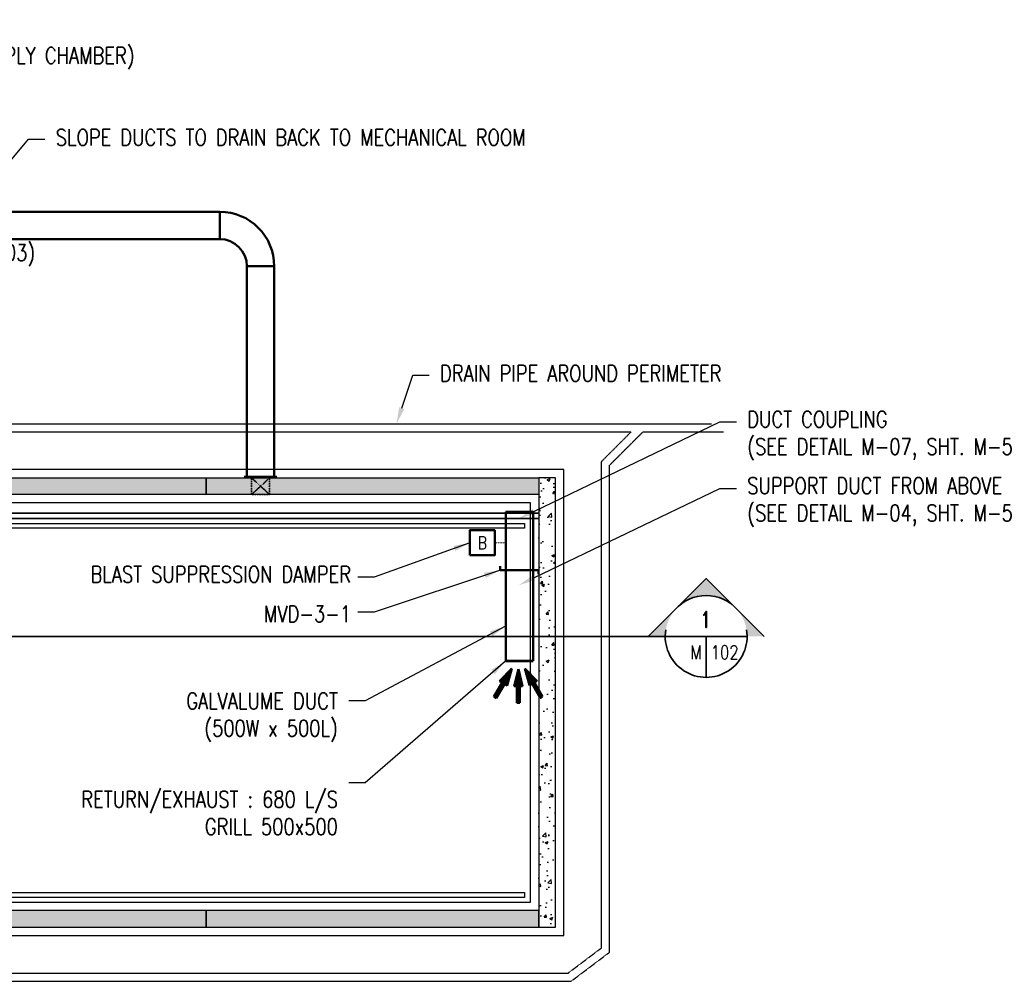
# Model space of a CAD drawing. Header units: millimetres. Extents: x -834510 to 929646, y 919 to 45512.
# Tile 5 of 6: x 57582 to 75621, y 23793 to 41408. Entities that reach past the tile are written whole.
import ezdxf
from ezdxf import colors
from ezdxf.entities.mleader import LeaderData, LeaderLine
from ezdxf.enums import TextEntityAlignment as Align
from ezdxf.math import Vec2, Vec3

# ---------------------------------------------------------------- set-up
doc = ezdxf.new("R2010")
doc.units = ezdxf.units.MM
doc.linetypes.add('HIDDEN', pattern=[0.375, 0.25, -0.125])
doc.linetypes.add('HIDDEN2', pattern=[0.1875, 0.125, -0.0625])
for name, color, linetype in [('G-ANNO-TTLB-TEXT', 3, 'Continuous'), ('S-FNDN-WALL-CONC', 4, 'Continuous'), ('S-FNDN-WALL-PATT', 1, 'Continuous')]:
    doc.layers.add(name, color=color, linetype=linetype)
for name, color, linetype, lineweight in [('M-ANNO-SYMB', 3, 'Continuous', 35), ('M-ANNO-TEXT-DUCT-100', 2, 'Continuous', 35), ('M-DUCT-TEXT', 2, 'Continuous', 25), ('M-HVAC-SUPP', 3, 'Continuous', 50), ('S-PIPE-TRSH', 3, 'Continuous', 25), ('S-WALL-CONC', 1, 'Continuous', 35)]:
    doc.layers.add(name, color=color, linetype=linetype, lineweight=lineweight)
doc.styles.add('ROMANS', font='ROMANS.shx', dxfattribs={"width": 0.8})
doc.styles.get("Standard").update_dxf_attribs({"font": 'romans.shx', "width": 0.8, "height": 3})
doc.dimstyles.new('TBGA_100', dxfattribs={"dimscale": 100, "dimtxt": 3, "dimasz": 3, "dimexe": 2, "dimexo": 2, "dimgap": 2, "dimtad": 1, "dimtoh": 1, "dimdec": 3, "dimzin": 11, "dimdsep": 46, "dimtxsty": 'Standard', "dimcen": 0, "dimadec": 0, "dimazin": 3, "dimtfac": 0.85, "dimtdec": 3, "dimtmove": 0, "dimatfit": 3, "dimfxl": 1, "dimfrac": 1, "dimtolj": 1, "dimtzin": 15, "dimarcsym": 0})
pattern_1 = [(50, (-590.34, -6850.3), (537.945, -47.064), [56.25, -618.75]), (355, (-590.34, -6850.3), (-104.0635, 564.144), [45, -495]), (100.4514, (-545.5, -6854.2), (433.882, 517.08), [47.805, -525.857]), (46.1842, (-590.34, -6700.3), (800.431, -124.139), [84.375, -928.125]), (96.6356, (-523.6, -6710.6), (700.997, 730.588), [71.708, -788.785]), (351.1842, (-590.3, -6700.3), (700.996, 730.59), [67.5, -742.5]), (21, (-515.34, -6737.8), (447.68, -301.964), [56.25, -618.75]), (326, (-515.34, -6737.8), (182.4865, 543.863), [45, -495]), (71.4514, (-478.03, -6762.95), (630.167, 241.898), [47.805, -525.857]), (37.5, (-590.34, -6850.28), (9.1199, 249.6704), [0, -489, 0, -502.5, 0, -496.875]), (7.5, (-590.34, -6850.28), (197.3022, 295.8088), [0, -286.5, 0, -477.75, 0, -189.375]), (327.5, (-757.6, -6850.28), (400.3668, -16.9162), [0, -187.5, 0, -585, 0, -776.25]), (317.5, (-832.6, -6850.3), (437.3896, 75.0787), [0, -243.75, 0, -388.5, 0, -551.25])]

# ---------------------------------------------------------------- blocks, each defined once
blk = doc.blocks.new('*X48')
at = {"color": 0, "linetype": 'ByBlock'}
for p, q in [((-0.125, 0.03), (-0.12, 0.03)), ((-0.125, 0.02), (-0.08, 0.02)), ((-0.125, 0.01), (-0.04, 0.01)), ((-0.125, 0), (0, 0)), ((-0.125, -0.01), (-0.04, -0.01)), ((-0.125, -0.02), (-0.08, -0.02)), ((-0.125, -0.03), (-0.12, -0.03))]:
    blk.add_line(p, q, dxfattribs=at)
blk = doc.blocks.new('mp-026')
at = {"linetype": 'ByBlock'}
for p, q in [((0, 0), (-0.125, 0.03125)), ((-0.125, 0.03125), (-0.125, -0.03125)), ((-0.125, -0.03125), (0, 0))]:
    blk.add_line(p, q, dxfattribs=at)
blk.add_blockref('*X48', (0, 0), dxfattribs=at)
blk = doc.blocks.new('S-104-1')
at = {"layer": 'S-FNDN-WALL-PATT'}
h = blk.add_hatch(dxfattribs=at)
h.set_pattern_fill('AR-CONC', color=256, scale=75, style=0)
h.set_pattern_definition(pattern_1)
h.paths.add_polyline_path([(21032, 9145), (27128, 9145), (27128, 8840), (21032, 8840)])
h.paths.add_polyline_path([(14936, 9145), (21032, 9145), (21032, 8840), (14936, 8840)])
h.paths.add_polyline_path([(8840, 9145), (14936, 9145), (14936, 8840), (8840, 8840)])
h.paths.add_polyline_path([(2744, 8840), (8840, 8840), (8840, 9145), (2744, 9145)])
h = blk.add_hatch(dxfattribs=at)
h.set_pattern_fill('AR-CONC', color=256, scale=75, style=0)
h.set_pattern_definition([(50, (-508.44, -6850.3), (537.945, -47.064), [56.25, -618.75]), (355, (-508.44, -6850.3), (-104.0635, 564.144), [45, -495]), (100.4514, (-463.6, -6854.2), (433.882, 517.08), [47.805, -525.857]), (46.1842, (-508.44, -6700.3), (800.431, -124.139), [84.375, -928.125]), (96.6356, (-441.7, -6710.6), (700.997, 730.588), [71.708, -788.785]), (351.1842, (-508.4, -6700.3), (700.996, 730.59), [67.5, -742.5]), (21, (-433.44, -6737.8), (447.68, -301.964), [56.25, -618.75]), (326, (-433.44, -6737.8), (182.4865, 543.863), [45, -495]), (71.4514, (-396.13, -6762.95), (630.167, 241.898), [47.805, -525.857]), (37.5, (-508.44, -6850.28), (9.1199, 249.6704), [0, -489, 0, -502.5, 0, -496.875]), (7.5, (-508.44, -6850.28), (197.3022, 295.8088), [0, -286.5, 0, -477.75, 0, -189.375]), (327.5, (-675.7, -6850.28), (400.3668, -16.9162), [0, -187.5, 0, -585, 0, -776.25]), (317.5, (-750.7, -6850.3), (437.3896, 75.0787), [0, -243.75, 0, -388.5, 0, -551.25])])
h.paths.add_polyline_path([(27128, 915), (27433, 915), (27433, 9145), (27128, 9145)])
h = blk.add_hatch(dxfattribs=at)
h.set_pattern_fill('AR-CONC', color=256, scale=75, style=0)
h.set_pattern_definition(pattern_1)
h.paths.add_polyline_path([(2744, 915), (8840, 915), (8840, 1220), (2744, 1220)])
h.paths.add_polyline_path([(8840, 915), (14936, 915), (14936, 1220), (8840, 1220)])
h.paths.add_polyline_path([(14936, 915), (21033, 915), (21032, 1220), (14936, 1220)])
h.paths.add_polyline_path([(21033, 915), (27128, 915), (27128, 1220), (21032, 1220)])
at = {"layer": 'S-FNDN-WALL-CONC'}
for p, q in [((27585, 9297), (2744, 9297)), ((27585, 763), (27585, 9297)), ((26976, 8688), (6266, 8687)), ((26976, 1372), (26976, 8688)), ((2744, 1372), (26976, 1372)), ((2744, 763), (27585, 763)), ((27718, -77), (27719, -77))]:
    blk.add_line(p, q, dxfattribs=at)
for points in [[(14936, 9145), (21032, 9145), (21032, 8840), (14936, 8840)], [(21032, 9145), (27128, 9145), (27128, 8840), (21032, 8840)], [(27128, 915), (27433, 915), (27433, 9145), (27128, 9145)], [(2825, 1550), (26864, 1550), (26864, 1461), (2825, 1461)], [(14936, 915), (21033, 915), (21032, 1220), (14936, 1220)], [(21033, 915), (27128, 915), (27128, 1220), (21032, 1220)]]:
    blk.add_lwpolyline(points, close=True, dxfattribs=at)
blk.add_lwpolyline([(5600, 8311), (26864, 8311), (26864, 8222), (5600, 8222)], dxfattribs=at)
at = {"layer": 'S-PIPE-TRSH', "linetype": 'HIDDEN', "ltscale": 10}
for p, q in [((8211, 10137), (30293, 10137)), ((7286, 9987), (28820, 9987)), ((28275, 9442), (28820, 9987)), ((28425, 9377), (29035, 9987)), ((29035, 9987), (30516, 9987)), ((28275, 533), (28275, 9442)), ((28425, 456), (28425, 9377)), ((27665, 73), (28275, 533)), ((27719, -77), (28425, 455)), ((2744, 73), (27665, 73)), ((2744, -77), (27718, -77))]:
    blk.add_line(p, q, dxfattribs=at)
at = {"layer": 'S-PIPE-TRSH', "linetype": 'HIDDEN'}
blk.add_line((28425, 455), (28425, 456), dxfattribs=at)
at = {"layer": 'S-WALL-CONC', "linetype": 'HIDDEN2'}
for p, q in [((22197, 9145), (21867, 8840)), ((21867, 9145), (22197, 8840))]:
    blk.add_line(p, q, dxfattribs=at)
at = {"layer": 'S-WALL-CONC'}
for p, q in [((27128, 8500), (5720, 8500)), ((27128, 8500), (5720, 8500)), ((27128, 8400), (5620, 8400)), ((27128, 8400), (5620, 8400))]:
    blk.add_line(p, q, dxfattribs=at)
at = {"layer": 'S-WALL-CONC', "linetype": 'HIDDEN2'}
blk.add_lwpolyline([(21867, 9145), (22197, 9145), (22197, 8840), (21867, 8840)], close=True, dxfattribs=at)

msp = doc.modelspace()

# ---------------------------------------------------------------- hatches: boundary and pattern name
at = {"layer": 'M-ANNO-SYMB'}
for points in [[(70689, 30641), (70159, 31171), (69098, 30111), (69409, 30111, -0.414214), (70159, 30861, -0.198912)], [(71220, 30111), (70689, 30641, -0.198912), (70909, 30111)]]:
    msp.add_hatch(color=256, dxfattribs=at).paths.add_polyline_path(points)

# ---------------------------------------------------------------- linework, layer by layer
for p, q in [((70909, 30111), (69409, 30111)), ((70159, 30111), (70159, 29360))]:
    msp.add_line(p, q, dxfattribs=at)
for points in [[(71220, 30111), (70159, 31171), (69098, 30111), (69409, 30111)], [(69409, 30111), (50172, 30111)]]:
    msp.add_lwpolyline(points, dxfattribs=at)
for start, end in [(40.9111, 139.0889), (170.6847, 9.3153)]:
    msp.add_arc((70159, 30111), 750, start, end, dxfattribs=at)
at = {"layer": 'M-HVAC-SUPP'}
for p, q in [((46489, 37890), (61246, 37890)), ((61246, 37390), (61246, 37890)), ((46489, 37390), (61246, 37390)), ((61746, 33034), (61746, 36890)), ((61746, 36890), (62246, 36890)), ((62246, 33034), (62246, 36890)), ((62296, 33034), (61696, 33034)), ((66987, 32390), (66487, 32390)), ((66487, 32390), (66487, 32265)), ((66987, 32365), (66987, 32390)), ((66987, 32104), (66987, 32365)), ((66487, 32265), (66487, 29665)), ((66987, 29665), (66987, 32104)), ((66387, 31325), (66387, 31400)), ((66487, 31325), (66387, 31325)), ((66987, 31325), (66487, 31325)), ((66987, 31325), (67087, 31325)), ((67087, 31325), (67087, 31250)), ((66487, 29665), (66987, 29665)), ((66487, 29655), (66987, 29655)), ((66421, 29264), (66271, 29005)), ((66443, 29252), (66293, 28992)), ((66314, 28980), (66464, 29239)), ((67119, 28983), (66969, 29243)), ((66991, 29255), (67141, 28995)), ((67012, 29268), (67162, 29008)), ((66693, 29196), (66693, 28896)), ((66718, 29196), (66718, 28896)), ((66743, 28896), (66743, 29196)), ((66271, 29005), (66314, 28980)), ((66693, 28896), (66743, 28896)), ((67162, 29008), (67119, 28983))]:
    msp.add_line(p, q, dxfattribs=at)
for points in [[(66486, 32203, 0, 0, 0), (66986, 32203, 10, 10, 0)], [(66487, 32184, 0, 0, 0), (66987, 32184, 10, 10, 0)], [(66487, 32165, 0, 0, 0), (66987, 32165, 10, 10, 0)], [(66487, 31925, 0, 0, 0), (66987, 31925, 10, 10, 0)], [(66487, 31725, 0, 0, 0), (66987, 31725, 10, 10, 0)]]:
    msp.add_lwpolyline(points, format="xyseb", dxfattribs=at)
msp.add_lwpolyline([(65829, 31596), (66287, 31596), (66287, 32055), (65829, 32055)], close=True, dxfattribs=at)
at = {"layer": 'M-HVAC-SUPP', "linetype": 'HIDDEN2', "lineweight": 9}
msp.add_lwpolyline([(66287, 31825), (66487, 31825)], dxfattribs=at)
at = {"layer": 'M-HVAC-SUPP'}
for radius in [1000, 500]:
    msp.add_arc((61246, 36890), radius, 0, 90, dxfattribs=at)

# ---------------------------------------------------------------- block references
at = {"layer": 'G-ANNO-TTLB-TEXT'}
msp.add_blockref('S-104-1', (39964, 23870), dxfattribs=at)
at = {"layer": 'M-HVAC-SUPP'}
for p, xscale, yscale, zscale, rotation in [((66599, 29522), 2499.999999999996, 2499.999999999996, 2499.999999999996, 59.99999999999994), ((66718, 29509), 2500, 2500, 2500, 90), ((66834, 29526), -2499.999999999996, 2500, 2500, 300.0000000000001)]:
    msp.add_blockref('mp-026', p, dxfattribs=dict(at, xscale=xscale, yscale=yscale, zscale=zscale, rotation=rotation))

# ---------------------------------------------------------------- texts
at = {"layer": 'M-ANNO-SYMB', "attachment_point": 1}
for s, insert, char_height in [('{\\Fromand|c0;1}', (70052, 30571), 300), ('{\\Fromand|c0;102}', (70240, 29943), 250), ('{\\Fromand|c0;M}', (69871, 29943), 250)]:
    msp.add_mtext(s, dxfattribs=dict(at, insert=insert, char_height=char_height))
at = {"layer": 'M-ANNO-TEXT-DUCT-100', "char_height": 300, "attachment_point": 3}
for s, insert in [('BLAST SUPPRESSION DAMPER', (63653, 31399)), ('MVD-3-1', (63653, 30673)), ('GALVALUME DUCT\\P(500W x 500L)', (63412, 29079)), ('RETURN/EXHAUST : 680 L/S \\PGRILL 500x500', (63412, 27276))]:
    msp.add_mtext(s, dxfattribs=dict(at, insert=insert))
at = {"layer": 'M-DUCT-TEXT', "style": 'ROMANS', "width": 0.8}
msp.add_attdef('B', text='DS', height=229.1, dxfattribs=at).set_placement((66058, 31825), align=Align.MIDDLE)

# ---------------------------------------------------------------- leaders
at = {"layer": 'M-ANNO-TEXT-DUCT-100', "annotation_type": 0, "has_hookline": 1, "hookline_direction": 1}
for points, text_width in [([(65829, 31825), (64076, 31197), (63776, 31197)], 5337), ([(66388, 31325), (64076, 30553), (63776, 30553)], 1623), ([(66484, 30299), (63912, 28931), (63612, 28931)], 3097), ([(66480, 29655), (63912, 27426), (63612, 27426)], 5314)]:
    msp.add_leader(points, dimstyle='TBGA_100', override={"dimgap": 2, "dimtad": 0}, dxfattribs=dict(at, text_width=text_width))
at = {"layer": 'M-ANNO-TEXT-DUCT-100'}
ml = msp.add_multileader_mtext('Standard', dxfattribs=at)
ml.set_content('RETURN CHAMBER\\P(SIZE: 1000L x 700W x 800H) (SIMILAR IN CONSTRUCTION TO SUPPLY CHAMBER)', color=256, style='ROMANS')
ml.set_leader_properties()
ml.build(insert=Vec2(0, 0))
ml.multileader.update_dxf_attribs({"dogleg_length": 3, "arrow_head_size": 300, "scale": 100})
ctx = ml.context
ctx.base_point, ctx.scale, ctx.char_height, ctx.arrow_head_size, ctx.landing_gap_size, ctx.plane_origin = Vec3(46241, 41202), 100, 300, 300, 200, Vec3(54683, 36244)
notes = []
notes.append((ctx, [(0, (1, 1, 0), (45941, 41202), (1, 0), 300, [(0, [(44490, 37929)], 0, [])])]))
ctx.mtext.insert, ctx.mtext.width, ctx.mtext.flow_direction = Vec3(46441, 41402), 8814.09, 5
ml = msp.add_multileader_mtext('Standard', dxfattribs=at)
ml.set_content('DRAIN OPENING', color=256, style='ROMANS')
ml.set_leader_properties()
ml.build(insert=Vec2(0, 0))
ml.multileader.update_dxf_attribs({"dogleg_length": 3, "arrow_head_size": 300, "scale": 100})
ctx = ml.context
ctx.base_point, ctx.scale, ctx.char_height, ctx.arrow_head_size, ctx.landing_gap_size, ctx.plane_origin = Vec3(48036, 39258), 100, 300, 300, 200, Vec3(51894, 47420)
notes.append((ctx, [(0, (1, 1, 0), (47736, 39258), (1, 0), 300, [(1, [(45963, 38144)], 0, [])])]))
ctx.mtext.insert, ctx.mtext.width, ctx.mtext.flow_direction = Vec3(48236, 39438), 8814.09, 5
ml = msp.add_multileader_mtext('Standard', dxfattribs=at)
ml.set_content('SLOPE DUCTS TO DRAIN BACK TO MECHANICAL ROOM ', color=256, style='ROMANS')
ml.set_leader_properties()
ml.build(insert=Vec2(0, 0))
ml.multileader.update_dxf_attribs({"dogleg_length": 3, "arrow_head_size": 300, "scale": 100})
ctx = ml.context
ctx.base_point, ctx.scale, ctx.char_height, ctx.arrow_head_size, ctx.landing_gap_size, ctx.plane_origin = Vec3(58044, 39221), 100, 300, 300, 200, Vec3(57203, 37739)
notes.append((ctx, [(0, (1, 1, 0), (57744, 39221), (1, 0), 300, [(1, [(57203, 37739), (54935, 35855)], 0, [])])]))
ctx.mtext.insert, ctx.mtext.width, ctx.mtext.flow_direction = Vec3(58244, 39401), 4260.64, 5
ml = msp.add_multileader_mtext('Standard', dxfattribs=at)
ml.set_content('WALL PENETRATION (SEE DETAIL M-09, SHT. M-503)', color=256, style='ROMANS')
ml.set_leader_properties()
ml.build(insert=Vec2(0, 0))
ml.multileader.update_dxf_attribs({"dogleg_length": 3, "arrow_head_size": 300, "scale": 100})
ctx = ml.context
ctx.base_point, ctx.scale, ctx.char_height, ctx.arrow_head_size, ctx.landing_gap_size, ctx.plane_origin = Vec3(49037, 37091), 100, 300, 300, 200, Vec3(46489, 37440)
notes.append((ctx, [(0, (1, 1, 0), (48737, 37091), (1, 0), 300, [(0, [(46489, 35909)], 0, [])])]))
ctx.mtext.insert, ctx.mtext.width, ctx.mtext.flow_direction = Vec3(49237, 37291), 5556.98, 5
ml = msp.add_multileader_mtext('Standard', dxfattribs=at)
ml.set_content('DRAIN PIPE AROUND PERIMETER', color=256, style='ROMANS')
ml.set_leader_properties()
ml.build(insert=Vec2(0, 0))
ml.multileader.update_dxf_attribs({"dogleg_length": 3, "arrow_head_size": 300, "scale": 100})
ctx = ml.context
ctx.base_point, ctx.scale, ctx.char_height, ctx.arrow_head_size, ctx.landing_gap_size, ctx.plane_origin = Vec3(65084, 34899), 100, 300, 300, 200, Vec3(71401, 36418)
notes.append((ctx, [(0, (1, 1, 0), (64784, 34899), (1, 0), 300, [(1, [(64486, 34007)], 0, [])])]))
ctx.mtext.insert, ctx.mtext.width, ctx.mtext.flow_direction = Vec3(65284, 35079), 7610.06, 5
ml = msp.add_multileader_mtext('Standard', dxfattribs=at)
ml.set_content('DUCT COUPLING\\P(SEE DETAIL M-07, SHT. M-501)', color=256, style='ROMANS')
ml.set_leader_properties()
ml.build(insert=Vec2(0, 0))
ml.multileader.update_dxf_attribs({"dogleg_length": 3, "arrow_head_size": 300, "scale": 100})
ctx = ml.context
ctx.base_point, ctx.scale, ctx.char_height, ctx.arrow_head_size, ctx.landing_gap_size, ctx.plane_origin = Vec3(70712, 34039), 100, 300, 300, 200, Vec3(76125, 34110)
notes.append((ctx, [(0, (1, 1, 0), (70412, 34039), (1, 0), 300, [(0, [(66731, 32270)], 0, [])])]))
ctx.mtext.insert, ctx.mtext.flow_direction = Vec3(70912, 34239), 5
ml = msp.add_multileader_mtext('Standard', dxfattribs=at)
ml.set_content('SUPPORT DUCT FROM ABOVE\\P(SEE DETAIL M-04, SHT. M-501)', color=256, style='ROMANS')
ml.set_leader_properties()
ml.build(insert=Vec2(0, 0))
ml.multileader.update_dxf_attribs({"dogleg_length": 3, "arrow_head_size": 300, "scale": 100})
ctx = ml.context
ctx.base_point, ctx.scale, ctx.char_height, ctx.arrow_head_size, ctx.landing_gap_size, ctx.plane_origin = Vec3(70712, 32821), 100, 300, 300, 200, Vec3(76125, 32891)
notes.append((ctx, [(0, (1, 1, 0), (70412, 32821), (1, 0), 300, [(0, [(66731, 31052)], 0, [])])]))
ctx.mtext.insert, ctx.mtext.flow_direction = Vec3(70912, 33021), 5
ml = msp.add_multileader_mtext('Standard', dxfattribs=at)
ml.set_content('SEE DETAIL A\\PTHIS SHEET', color=256, style='ROMANS')
ml.set_leader_properties()
ml.build(insert=Vec2(0, 0))
ml.multileader.update_dxf_attribs({"dogleg_length": 3, "arrow_head_size": 300, "scale": 100})
ctx = ml.context
ctx.base_point, ctx.scale, ctx.char_height, ctx.arrow_head_size, ctx.landing_gap_size, ctx.plane_origin = Vec3(54136, 31217), 100, 300, 300, 200, Vec3(51589, 31805)
notes.append((ctx, [(0, (1, 1, 0), (53836, 31217), (1, 0), 300, [(0, [(54174, 32092)], 0, [])])]))
ctx.mtext.insert, ctx.mtext.width, ctx.mtext.flow_direction = Vec3(54336, 31367), 5556.98, 5
ml = msp.add_multileader_mtext('Standard', dxfattribs=at)
ml.set_content('NOTE 8', color=256, style='ROMANS')
ml.set_leader_properties()
ml.build(insert=Vec2(0, 0))
ml.multileader.update_dxf_attribs({"dogleg_length": 3, "arrow_head_size": 300, "scale": 100})
ctx = ml.context
ctx.base_point, ctx.scale, ctx.char_height, ctx.arrow_head_size, ctx.landing_gap_size, ctx.plane_origin = Vec3(54819, 27508), 100, 300, 300, 200, Vec3(52272, 28096)
notes.append((ctx, [(0, (1, 1, 0), (54519, 27508), (1, 0), 300, [(1, [(54359, 26020), (55144, 25997)], 0, [])])]))
ctx.mtext.insert, ctx.mtext.width, ctx.mtext.flow_direction = Vec3(55019, 27658), 1671.57, 5
for ctx, leaders in notes:
    for number, flags, end, landing, length, lines in leaders:
        leader = LeaderData()
        leader.index, (leader.has_last_leader_line, leader.has_dogleg_vector, leader.attachment_direction) = number, flags
        leader.last_leader_point, leader.dogleg_vector, leader.dogleg_length = Vec3(end), Vec3(landing), length
        for number, points, colour, breaks in lines:
            line = LeaderLine()
            line.index, line.vertices, line.color, line.breaks = number, Vec3.list(points), colors.encode_raw_color(colour), breaks
            leader.lines.append(line)
        ctx.leaders.append(leader)

doc.saveas('drawing.dxf')
